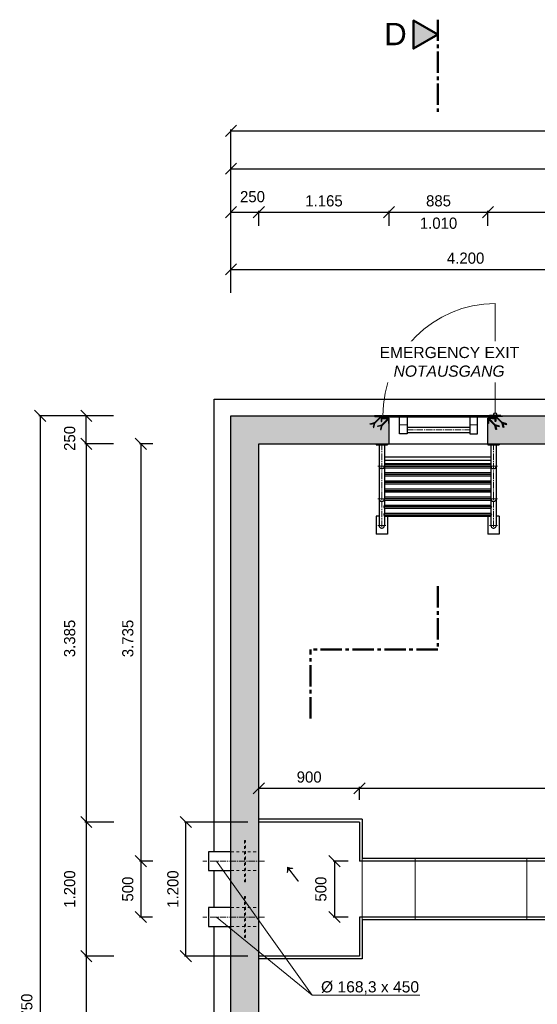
# Model space of a CAD drawing. Header units: millimetres. Extents: x -2787 to 131613, y -54195 to 30918.
# Tile 31 of 69: x -1890 to 2741, y 5484 to 14295. Entities that reach past the tile are written whole.
import ezdxf

# ---------------------------------------------------------------- set-up
doc = ezdxf.new("R2010")
doc.units = ezdxf.units.MM
doc.linetypes.add('JIS_02_1.0', pattern=[2, 1, -1])
doc.linetypes.add('MITTE2', pattern=[28.575, 19.05, -3.175, 3.175, -3.175])
doc.layers.add('Bemaßung', color=7, linetype='Continuous', lineweight=9)
for name, color, linetype in [('Beschriftung', 7, 'Continuous'), ('P-MU050ENTL', 7, 'Continuous'), ('POL_Bema', 7, 'Continuous')]:
    doc.layers.add(name, color=color, linetype=linetype)
doc.styles.add('LBB3.5M1000', font='isocp.shx', dxfattribs={"height": 3.5})
doc.dimstyles.new('DIN', dxfattribs={"dimtxt": 2.5, "dimasz": 2.5, "dimexe": 1.25, "dimexo": 0.625, "dimtad": 1, "dimtih": 1, "dimdec": 4, "dimdsep": 46, "dimlunit": 6, "dimtxsty": 'Standard', "dimcen": 2.5, "dimadec": 0, "dimazin": 0, "dimtfac": 1, "dimtdec": 4, "dimtmove": 0, "dimatfit": 3, "dimfxl": 0, "dimtvp": 1, "dimtolj": 1, "dimtzin": 0, "dimarcsym": 0})
pattern_1 = [(135, (-296.2297, 6272.693), (-2.245064, -2.245064), [])]
pattern_2 = [(225, (-296.2297, 6272.693), (2.245064, -2.245064), [])]
pattern_3 = [(315, (17171.2249, 10064.9935), (1.12253202, 1.12253202), [])]

# ---------------------------------------------------------------- blocks, each defined once
blk = doc.blocks.new('_Oblique')
at = {"layer": 'POL_Bema', "color": 0, "lineweight": -2}
blk.add_line((-0.5, -0.5), (0.5, 0.5), dxfattribs=at)
blk = doc.blocks.new('*D44')
at = {"layer": 'Bemaßung', "color": 0, "lineweight": -2, "transparency": 16777216}
for p, q in [((0, 11850), (0, 12072.9)), ((4200, 11850), (4200, 12072.9)), ((0, 12060.4), (4200, 12060.4))]:
    blk.add_line(p, q, dxfattribs=at)
at = {"layer": 'DEFPOINTS', "color": 0, "transparency": 16777216}
for p in [(4200, 12060.4), (0, 10750), (4200, 10750)]:
    blk.add_point(p, dxfattribs=at)
at = {"layer": 'Bemaßung', "color": 0, "lineweight": -2, "transparency": 16777216, "xscale": 100, "yscale": 100, "zscale": 100, "rotation": 180}
blk.add_blockref('_Oblique', (0, 12060.4), dxfattribs=at)
at = {"layer": 'Bemaßung', "color": 0, "lineweight": -2, "transparency": 16777216, "xscale": 100, "yscale": 100, "zscale": 100}
blk.add_blockref('_Oblique', (4200, 12060.4), dxfattribs=at)
at = {"layer": 'Bemaßung', "color": 0, "transparency": 16777216, "insert": (2100, 12160.4), "char_height": 100, "attachment_point": 5}
blk.add_mtext('\\A1;4.200', dxfattribs=at)
blk = doc.blocks.new('*D51')
at = {"layer": 'Bemaßung', "color": 0, "lineweight": -2, "transparency": 16777216}
for p, q in [((-700, 10500), (-818.8, 10500)), ((-806.2, 10500), (-806.2, 6765)), ((-700, 6765), (-818.8, 6765))]:
    blk.add_line(p, q, dxfattribs=at)
at = {"layer": 'DEFPOINTS', "color": 0, "transparency": 16777216}
for p in [(0, 10500), (-806.2, 6765), (0, 6765)]:
    blk.add_point(p, dxfattribs=at)
at = {"layer": 'Bemaßung', "color": 0, "lineweight": -2, "transparency": 16777216, "xscale": 100, "yscale": 100, "zscale": 100}
for p, rotation in [((-806.2, 10500), 90), ((-806.2, 6765), 270)]:
    blk.add_blockref('_Oblique', p, dxfattribs=dict(at, rotation=rotation))
at = {"layer": 'Bemaßung', "color": 0, "transparency": 16777216, "insert": (-922.4, 8757.5), "char_height": 100, "attachment_point": 5, "rotation": 90}
blk.add_mtext('\\A1;3.735', dxfattribs=at)
blk = doc.blocks.new('*D52')
at = {"layer": 'Bemaßung', "color": 0, "lineweight": -2, "transparency": 16777216}
for p, q in [((-700, 6765), (-818.8, 6765)), ((-806.2, 6765), (-806.2, 6265)), ((-700.8, 6265), (-818.8, 6265))]:
    blk.add_line(p, q, dxfattribs=at)
at = {"layer": 'DEFPOINTS', "color": 0, "transparency": 16777216}
for p in [(0, 6765), (-806.2, 6265), (-0.8, 6265)]:
    blk.add_point(p, dxfattribs=at)
at = {"layer": 'Bemaßung', "color": 0, "lineweight": -2, "transparency": 16777216, "xscale": 100, "yscale": 100, "zscale": 100}
for p, rotation in [((-806.2, 6765), 90), ((-806.2, 6265), 270)]:
    blk.add_blockref('_Oblique', p, dxfattribs=dict(at, rotation=rotation))
at = {"layer": 'Bemaßung', "color": 0, "transparency": 16777216, "insert": (-922.9, 6515), "char_height": 100, "attachment_point": 5, "rotation": 90}
blk.add_mtext('\\A1;500', dxfattribs=at)
blk = doc.blocks.new('*D58')
at = {"layer": 'Bemaßung', "color": 0, "lineweight": -2, "transparency": 16777216}
for p, q in [((-1050, 10750), (-1307.1, 10750)), ((-1294.6, 10500), (-1294.6, 10750)), ((-1050, 10500), (-1307.1, 10500))]:
    blk.add_line(p, q, dxfattribs=at)
at = {"layer": 'DEFPOINTS', "color": 0, "transparency": 16777216}
for p in [(-1294.6, 10750), (250, 10750), (250, 10500)]:
    blk.add_point(p, dxfattribs=at)
at = {"layer": 'Bemaßung', "color": 0, "lineweight": -2, "transparency": 16777216, "xscale": 100, "yscale": 100, "zscale": 100}
for p, rotation in [((-1294.6, 10750), 90), ((-1294.6, 10500), 270)]:
    blk.add_blockref('_Oblique', p, dxfattribs=dict(at, rotation=rotation))
at = {"layer": 'Bemaßung', "color": 0, "transparency": 16777216, "insert": (-1442.8, 10548), "char_height": 100, "attachment_point": 5, "rotation": 90}
blk.add_mtext('\\A1;250', dxfattribs=at)
blk = doc.blocks.new('*D60')
at = {"layer": 'Bemaßung', "color": 0, "lineweight": -2, "transparency": 16777216}
for p, q in [((-1050, 10500), (-1307.1, 10500)), ((-1294.6, 10500), (-1294.6, 7115)), ((-1049, 7115), (-1307.1, 7115))]:
    blk.add_line(p, q, dxfattribs=at)
at = {"layer": 'DEFPOINTS', "color": 0, "transparency": 16777216}
for p in [(250, 10500), (-1294.6, 7115), (251, 7115)]:
    blk.add_point(p, dxfattribs=at)
at = {"layer": 'Bemaßung', "color": 0, "lineweight": -2, "transparency": 16777216, "xscale": 100, "yscale": 100, "zscale": 100}
for p, rotation in [((-1294.6, 10500), 90), ((-1294.6, 7115), 270)]:
    blk.add_blockref('_Oblique', p, dxfattribs=dict(at, rotation=rotation))
at = {"layer": 'Bemaßung', "color": 0, "transparency": 16777216, "insert": (-1442.8, 8757.5), "char_height": 100, "attachment_point": 5, "rotation": 90}
blk.add_mtext('\\A1;3.385', dxfattribs=at)
blk = doc.blocks.new('*D61')
at = {"layer": 'Bemaßung', "color": 0, "lineweight": -2, "transparency": 16777216}
for p, q in [((-1049, 7115), (-1307.1, 7115)), ((-1294.6, 7115), (-1294.6, 5915)), ((-1049, 5915), (-1307.1, 5915))]:
    blk.add_line(p, q, dxfattribs=at)
at = {"layer": 'DEFPOINTS', "color": 0, "transparency": 16777216}
for p in [(251, 7115), (-1294.6, 5915), (251, 5915)]:
    blk.add_point(p, dxfattribs=at)
at = {"layer": 'Bemaßung', "color": 0, "lineweight": -2, "transparency": 16777216, "xscale": 100, "yscale": 100, "zscale": 100}
for p, rotation in [((-1294.6, 7115), 90), ((-1294.6, 5915), 270)]:
    blk.add_blockref('_Oblique', p, dxfattribs=dict(at, rotation=rotation))
at = {"layer": 'Bemaßung', "color": 0, "transparency": 16777216, "insert": (-1442.8, 6515), "char_height": 100, "attachment_point": 5, "rotation": 90}
blk.add_mtext('\\A1;1.200', dxfattribs=at)
blk = doc.blocks.new('*D62')
at = {"layer": 'Bemaßung', "color": 0, "lineweight": -2, "transparency": 16777216}
for p, q in [((-1049, 5915), (-1307.1, 5915)), ((-1294.6, 5915), (-1294.6, 250)), ((-1050, 250), (-1307.1, 250))]:
    blk.add_line(p, q, dxfattribs=at)
at = {"layer": 'DEFPOINTS', "color": 0, "transparency": 16777216}
for p in [(251, 5915), (-1294.6, 250), (250, 250)]:
    blk.add_point(p, dxfattribs=at)
at = {"layer": 'Bemaßung', "color": 0, "lineweight": -2, "transparency": 16777216, "xscale": 100, "yscale": 100, "zscale": 100}
for p, rotation in [((-1294.6, 5915), 90), ((-1294.6, 250), 270)]:
    blk.add_blockref('_Oblique', p, dxfattribs=dict(at, rotation=rotation))
at = {"layer": 'Bemaßung', "color": 0, "transparency": 16777216, "insert": (-1442.8, 3082.5), "char_height": 100, "attachment_point": 5, "rotation": 90}
blk.add_mtext('\\A1;5.665', dxfattribs=at)
blk = doc.blocks.new('*D63')
at = {"layer": 'Bemaßung', "color": 0, "lineweight": -2, "transparency": 16777216}
for p, q in [((-1300, 10750), (-1720.2, 10750)), ((-1707.7, 10750), (-1707.7, 0)), ((-1300, 0), (-1720.2, 0))]:
    blk.add_line(p, q, dxfattribs=at)
at = {"layer": 'DEFPOINTS', "color": 0, "transparency": 16777216}
for p in [(0, 10750), (-1707.7, 0), (0, 0)]:
    blk.add_point(p, dxfattribs=at)
at = {"layer": 'Bemaßung', "color": 0, "lineweight": -2, "transparency": 16777216, "xscale": 100, "yscale": 100, "zscale": 100}
for p, rotation in [((-1707.7, 10750), 90), ((-1707.7, 0), 270)]:
    blk.add_blockref('_Oblique', p, dxfattribs=dict(at, rotation=rotation))
at = {"layer": 'Bemaßung', "color": 0, "transparency": 16777216, "insert": (-1826, 5375), "char_height": 100, "attachment_point": 5, "rotation": 90}
blk.add_mtext('\\A1;10.750', dxfattribs=at)
blk = doc.blocks.new('*D64')
at = {"layer": 'Bemaßung', "color": 0, "lineweight": -2, "transparency": 16777216}
for p, q in [((0, 12450), (0, 12585.6)), ((0, 12573.1), (250, 12573.1)), ((250, 12450), (250, 12585.6))]:
    blk.add_line(p, q, dxfattribs=at)
at = {"layer": 'DEFPOINTS', "color": 0, "transparency": 16777216}
for p in [(250, 12573.1), (0, 10750), (250, 10750)]:
    blk.add_point(p, dxfattribs=at)
at = {"layer": 'Bemaßung', "color": 0, "lineweight": -2, "transparency": 16777216, "xscale": 100, "yscale": 100, "zscale": 100, "rotation": 180}
blk.add_blockref('_Oblique', (0, 12573.1), dxfattribs=at)
at = {"layer": 'Bemaßung', "color": 0, "lineweight": -2, "transparency": 16777216, "xscale": 100, "yscale": 100, "zscale": 100}
blk.add_blockref('_Oblique', (250, 12573.1), dxfattribs=at)
at = {"layer": 'Bemaßung', "color": 0, "transparency": 16777216, "insert": (192.7, 12710.6), "char_height": 100, "attachment_point": 5}
blk.add_mtext('\\A1;250', dxfattribs=at)
blk = doc.blocks.new('*D65')
at = {"layer": 'Bemaßung', "color": 0, "lineweight": -2, "transparency": 16777216}
for p, q in [((250, 12450), (250, 12585.6)), ((250, 12573.1), (1415, 12573.1)), ((1415, 12450), (1415, 12585.6))]:
    blk.add_line(p, q, dxfattribs=at)
at = {"layer": 'DEFPOINTS', "color": 0, "transparency": 16777216}
for p in [(1415, 12573.1), (250, 10750), (1415, 10750)]:
    blk.add_point(p, dxfattribs=at)
at = {"layer": 'Bemaßung', "color": 0, "lineweight": -2, "transparency": 16777216, "xscale": 100, "yscale": 100, "zscale": 100, "rotation": 180}
blk.add_blockref('_Oblique', (250, 12573.1), dxfattribs=at)
at = {"layer": 'Bemaßung', "color": 0, "lineweight": -2, "transparency": 16777216, "xscale": 100, "yscale": 100, "zscale": 100}
blk.add_blockref('_Oblique', (1415, 12573.1), dxfattribs=at)
at = {"layer": 'Bemaßung', "color": 0, "transparency": 16777216, "insert": (832.5, 12673.1), "char_height": 100, "attachment_point": 5}
blk.add_mtext('\\A1;1.165', dxfattribs=at)
blk = doc.blocks.new('*D66')
at = {"layer": 'Bemaßung', "color": 0, "lineweight": -2, "transparency": 16777216}
for p, q in [((1415, 12450), (1415, 12585.6)), ((1415, 12573.1), (2300, 12573.1)), ((2300, 12450), (2300, 12585.6))]:
    blk.add_line(p, q, dxfattribs=at)
at = {"layer": 'DEFPOINTS', "color": 0, "transparency": 16777216}
for p in [(2300, 12573.1), (1415, 10750), (2300, 10750)]:
    blk.add_point(p, dxfattribs=at)
at = {"layer": 'Bemaßung', "color": 0, "lineweight": -2, "transparency": 16777216, "xscale": 100, "yscale": 100, "zscale": 100, "rotation": 180}
blk.add_blockref('_Oblique', (1415, 12573.1), dxfattribs=at)
at = {"layer": 'Bemaßung', "color": 0, "lineweight": -2, "transparency": 16777216, "xscale": 100, "yscale": 100, "zscale": 100}
blk.add_blockref('_Oblique', (2300, 12573.1), dxfattribs=at)
at = {"layer": 'Bemaßung', "color": 0, "transparency": 16777216, "char_height": 100, "attachment_point": 5}
for s, insert in [('\\A1;885', (1857.5, 12673.1)), ('\\A1;1.010', (1857.5, 12473.1))]:
    blk.add_mtext(s, dxfattribs=dict(at, insert=insert))
blk = doc.blocks.new('*D68')
at = {"layer": 'Bemaßung', "color": 0, "lineweight": -2, "transparency": 16777216}
for p, q in [((2300, 12450), (2300, 12585.6)), ((2300, 12573.1), (12650, 12573.1)), ((12650, 12450), (12650, 12585.6))]:
    blk.add_line(p, q, dxfattribs=at)
at = {"layer": 'DEFPOINTS', "color": 0, "transparency": 16777216}
for p in [(12650, 12573.1), (2300, 10750), (12650, 10750)]:
    blk.add_point(p, dxfattribs=at)
at = {"layer": 'Bemaßung', "color": 0, "lineweight": -2, "transparency": 16777216, "xscale": 100, "yscale": 100, "zscale": 100, "rotation": 180}
blk.add_blockref('_Oblique', (2300, 12573.1), dxfattribs=at)
at = {"layer": 'Bemaßung', "color": 0, "lineweight": -2, "transparency": 16777216, "xscale": 100, "yscale": 100, "zscale": 100}
blk.add_blockref('_Oblique', (12650, 12573.1), dxfattribs=at)
at = {"layer": 'Bemaßung', "color": 0, "transparency": 16777216, "insert": (7475, 12673.1), "char_height": 100, "attachment_point": 5}
blk.add_mtext('\\A1;10.350', dxfattribs=at)
blk = doc.blocks.new('*D69')
at = {"layer": 'Bemaßung', "color": 0, "lineweight": -2, "transparency": 16777216}
for p, q in [((0, 11850), (0, 12973.7)), ((0, 12961.2), (12900, 12961.2)), ((12900, 11850), (12900, 12973.7))]:
    blk.add_line(p, q, dxfattribs=at)
at = {"layer": 'DEFPOINTS', "color": 0, "transparency": 16777216}
for p in [(12900, 12961.2), (0, 10750), (12900, 10750)]:
    blk.add_point(p, dxfattribs=at)
at = {"layer": 'Bemaßung', "color": 0, "lineweight": -2, "transparency": 16777216, "xscale": 100, "yscale": 100, "zscale": 100, "rotation": 180}
blk.add_blockref('_Oblique', (0, 12961.2), dxfattribs=at)
at = {"layer": 'Bemaßung', "color": 0, "lineweight": -2, "transparency": 16777216, "xscale": 100, "yscale": 100, "zscale": 100}
blk.add_blockref('_Oblique', (12900, 12961.2), dxfattribs=at)
at = {"layer": 'Bemaßung', "color": 0, "transparency": 16777216, "insert": (6450, 13061.2), "char_height": 100, "attachment_point": 5}
blk.add_mtext('\\A1;12.900', dxfattribs=at)
blk = doc.blocks.new('*D99')
at = {"layer": 'Bemaßung', "color": 0, "lineweight": -2, "transparency": 16777216}
for p, q in [((0, 12450), (0, 13313)), ((18150, 12450), (18150, 13313)), ((0, 13300.5), (18150, 13300.5))]:
    blk.add_line(p, q, dxfattribs=at)
at = {"layer": 'DEFPOINTS', "color": 0, "transparency": 16777216}
for p in [(18150, 13300.5), (0, 10750), (18150, 10750)]:
    blk.add_point(p, dxfattribs=at)
at = {"layer": 'Bemaßung', "color": 0, "lineweight": -2, "transparency": 16777216, "xscale": 100, "yscale": 100, "zscale": 100, "rotation": 180}
blk.add_blockref('_Oblique', (0, 13300.5), dxfattribs=at)
at = {"layer": 'Bemaßung', "color": 0, "lineweight": -2, "transparency": 16777216, "xscale": 100, "yscale": 100, "zscale": 100}
blk.add_blockref('_Oblique', (18150, 13300.5), dxfattribs=at)
at = {"layer": 'Bemaßung', "color": 0, "transparency": 16777216, "insert": (9075, 13400.5), "char_height": 100, "attachment_point": 5}
blk.add_mtext('\\A1;18.150', dxfattribs=at)
blk = doc.blocks.new('*D106')
at = {"layer": 'Bemaßung', "color": 0, "lineweight": -2, "transparency": 16777216}
for p, q in [((250, 7315), (250, 7429.8)), ((250, 7417.3), (1150, 7417.3)), ((1150, 7315), (1150, 7429.8))]:
    blk.add_line(p, q, dxfattribs=at)
at = {"layer": 'DEFPOINTS', "color": 0, "transparency": 16777216}
for p in [(1150, 7417.3), (250, 7115), (1150, 7115)]:
    blk.add_point(p, dxfattribs=at)
at = {"layer": 'Bemaßung', "color": 0, "lineweight": -2, "transparency": 16777216, "xscale": 100, "yscale": 100, "zscale": 100, "rotation": 180}
blk.add_blockref('_Oblique', (250, 7417.3), dxfattribs=at)
at = {"layer": 'Bemaßung', "color": 0, "lineweight": -2, "transparency": 16777216, "xscale": 100, "yscale": 100, "zscale": 100}
blk.add_blockref('_Oblique', (1150, 7417.3), dxfattribs=at)
at = {"layer": 'Bemaßung', "color": 0, "transparency": 16777216, "insert": (700, 7517.3), "char_height": 100, "attachment_point": 5}
blk.add_mtext('\\A1;900', dxfattribs=at)
blk = doc.blocks.new('*D107')
at = {"layer": 'Bemaßung', "color": 0, "lineweight": -2, "transparency": 16777216}
for p, q in [((1150, 7315), (1150, 7429.8)), ((1150, 7417.3), (12650, 7417.3)), ((12650, 7315), (12650, 7429.8))]:
    blk.add_line(p, q, dxfattribs=at)
at = {"layer": 'DEFPOINTS', "color": 0, "transparency": 16777216}
for p in [(12650, 7417.3), (1150, 7115), (12650, 7115)]:
    blk.add_point(p, dxfattribs=at)
at = {"layer": 'Bemaßung', "color": 0, "lineweight": -2, "transparency": 16777216, "xscale": 100, "yscale": 100, "zscale": 100, "rotation": 180}
blk.add_blockref('_Oblique', (1150, 7417.3), dxfattribs=at)
at = {"layer": 'Bemaßung', "color": 0, "lineweight": -2, "transparency": 16777216, "xscale": 100, "yscale": 100, "zscale": 100}
blk.add_blockref('_Oblique', (12650, 7417.3), dxfattribs=at)
at = {"layer": 'Bemaßung', "color": 0, "transparency": 16777216, "insert": (6900, 7517.3), "char_height": 100, "attachment_point": 5}
blk.add_mtext('\\A1;11.500', dxfattribs=at)
blk = doc.blocks.new('*D138')
at = {"layer": 'Bemaßung', "color": 0, "lineweight": -2, "transparency": 16777216}
for p, q in [((1050, 6765), (913.7, 6765)), ((926.2, 6765), (926.2, 6265)), ((1050, 6265), (913.7, 6265))]:
    blk.add_line(p, q, dxfattribs=at)
at = {"layer": 'DEFPOINTS', "color": 0, "transparency": 16777216}
for p in [(1150, 6765), (926.2, 6265), (1150, 6265)]:
    blk.add_point(p, dxfattribs=at)
at = {"layer": 'Bemaßung', "color": 0, "lineweight": -2, "transparency": 16777216, "xscale": 100, "yscale": 100, "zscale": 100}
for p, rotation in [((926.2, 6765), 90), ((926.2, 6265), 270)]:
    blk.add_blockref('_Oblique', p, dxfattribs=dict(at, rotation=rotation))
at = {"layer": 'Bemaßung', "color": 0, "transparency": 16777216, "insert": (805, 6515), "char_height": 100, "attachment_point": 5, "rotation": 90}
blk.add_mtext('\\A1;500', dxfattribs=at)
blk = doc.blocks.new('*D139')
at = {"layer": 'Bemaßung', "color": 0, "lineweight": -2, "transparency": 16777216}
for p, q in [((151, 7115), (-416, 7115)), ((-403.5, 5915), (-403.5, 7115)), ((151, 5915), (-416, 5915))]:
    blk.add_line(p, q, dxfattribs=at)
at = {"layer": 'DEFPOINTS', "color": 0, "transparency": 16777216}
for p in [(-403.5, 7115), (251, 7115), (251, 5915)]:
    blk.add_point(p, dxfattribs=at)
at = {"layer": 'Bemaßung', "color": 0, "lineweight": -2, "transparency": 16777216, "xscale": 100, "yscale": 100, "zscale": 100}
for p, rotation in [((-403.5, 7115), 90), ((-403.5, 5915), 270)]:
    blk.add_blockref('_Oblique', p, dxfattribs=dict(at, rotation=rotation))
at = {"layer": 'Bemaßung', "color": 0, "transparency": 16777216, "insert": (-519.1, 6515), "char_height": 100, "attachment_point": 5, "rotation": 90}
blk.add_mtext('\\A1;1.200', dxfattribs=at)

msp = doc.modelspace()

# ---------------------------------------------------------------- hatches: boundary and pattern name
h = msp.add_hatch(color=256)
h.dxf.hatch_style = 1
h.paths.add_polyline_path([(1850, 14161.62038), (1633.59542, 14286.56162), (1633.59542, 14036.67913)])
at = {"lineweight": 5}
h = msp.add_hatch(dxfattribs=at)
h.set_pattern_fill('ANSI33', color=256, scale=25)
h.set_pattern_definition([(45, (-31829.3, 0), (-112.2532, 112.2532), []), (45, (-31717.05, 0), (-112.2532, 112.2532), [79.375, -39.6875])])
h.paths.add_polyline_path([(1285, 10750), (1285, 10745), (1340, 10745), (1345, 10740), (1345, 10700), (1350, 10700), (1350, 10725), (1405, 10725), (1410, 10720), (1410, 10680), (1415, 10680), (1415, 10500), (250, 10500), (250, 250), (11050, 250), (11050, -1380), (11045, -1380), (11045, -1420), (11040, -1425), (10985, -1425), (10985, -1400), (10980, -1400), (10980, -1440), (10975, -1445), (10920, -1445), (10920, -1450), (10800, -1450), (10800, 0), (0, 0), (0, 10750)])
h = msp.add_hatch(dxfattribs=at)
h.set_pattern_fill('ANSI31', color=256, angle=90)
h.set_pattern_definition(pattern_1)
edge = h.paths.add_edge_path()
edge.add_line((1350, 10700), (1350, 10750))
edge.add_line((1350, 10750), (1285, 10750))
edge.add_line((1285, 10750), (1285, 10747.5))
edge.add_arc((1287.5, 10747.5), 2.5, 540, 630)
edge.add_line((1287.5, 10745), (1340, 10745))
edge.add_arc((1340, 10740), 5, 360, 450, ccw=False)
edge.add_line((1345, 10740), (1345, 10702.5))
edge.add_arc((1347.5, 10702.5), 2.5, 540, 630)
edge.add_line((1347.5, 10700), (1350, 10700))
h = msp.add_hatch(dxfattribs=at)
h.set_pattern_fill('ANSI31', color=256, angle=-1e-14)
h.paths.add_polyline_path([(1360, 10740), (2355, 10740), (2355, 10750), (1360, 10750)])
h = msp.add_hatch(dxfattribs=at)
h.set_pattern_fill('ANSI33', color=256, scale=25)
h.paths.add_polyline_path([(2300, 10500), (2300, 10680), (2305, 10680), (2305, 10720), (2310, 10725), (2365, 10725), (2365, 10700), (2370, 10700), (2370, 10740), (2375, 10745), (2430, 10745), (2430, 10750), (13670, 10750), (13670, 10745), (13725, 10745), (13730, 10740), (13730, 10700), (13735, 10700), (13735, 10725), (13790, 10725), (13795, 10720), (13795, 10680), (13800, 10680), (13800, 10500), (12900, 10500), (12900, -1200), (13700, -1200), (13700, -1380), (13695, -1380), (13695, -1420), (13690, -1425), (13635, -1425), (13635, -1400), (13630, -1400), (13630, -1440), (13625, -1445), (13570, -1445), (13570, -1450), (12780, -1450), (12780, -1445), (12725, -1445), (12720, -1440), (12720, -1400), (12715, -1400), (12715, -1425), (12660, -1425), (12655, -1420), (12655, -1380), (12650, -1380), (12650, 10500)])
h.paths.add_polyline_path([(14810, 10500), (14810, 10680), (14815, 10680), (14815, 10720), (14820, 10725), (14875, 10725), (14875, 10700), (14880, 10700), (14880, 10740), (14885, 10745), (14940, 10745), (14940, 10750), (18150, 10750), (18150, 10175), (17900, 10175), (17900, 10500)])
h.paths.add_polyline_path([(17900, 8175), (18150, 8175), (18150, 7850), (17900, 7850)])
h.paths.add_polyline_path([(12900, 3900), (17900, 3900), (17900, 4500), (18150, 4500), (18150, 2990), (17900, 2990), (17900, 3650), (16260, 3650), (16260, 700), (16710, 700), (16710, 520), (16705, 520), (16705, 480), (16700, 475), (16645, 475), (16645, 500), (16640, 500), (16640, 460), (16635, 455), (16580, 455), (16580, 450), (16010, 450), (16010, 3650), (12900, 3650)])
h.paths.add_polyline_path([(17900, 2330), (18150, 2330), (18150, -1450), (16365, -1450), (16365, -1200), (17900, -1200), (17900, 450), (17850, 450), (17850, 455), (17795, 455), (17790, 460), (17790, 500), (17785, 500), (17785, 475), (17730, 475), (17725, 480), (17725, 520), (17720, 520), (17720, 700), (17900, 700)])
h.paths.add_polyline_path([(14710, -1200), (15225, -1200), (15225, -1450), (14840, -1450), (14840, -1445), (14785, -1445), (14780, -1440), (14780, -1400), (14775, -1400), (14775, -1425), (14720, -1425), (14715, -1420), (14715, -1380), (14710, -1380)])
h = msp.add_hatch(dxfattribs=at)
h.set_pattern_fill('ANSI31', color=256, angle=90)
h.set_pattern_definition(pattern_1)
edge = h.paths.add_edge_path()
edge.add_line((2365, 10700), (2365, 10750))
edge.add_line((2365, 10750), (2430, 10750))
edge.add_line((2430, 10750), (2430, 10747.5))
edge.add_arc((2427.5, 10747.5), 2.5, -90, 0, ccw=False)
edge.add_line((2427.5, 10745), (2375, 10745))
edge.add_arc((2375, 10740), 5, 90, 180)
edge.add_line((2370, 10740), (2370, 10702.5))
edge.add_arc((2367.5, 10702.5), 2.5, -90, 0, ccw=False)
edge.add_line((2367.5, 10700), (2365, 10700))
h = msp.add_hatch(dxfattribs=at)
h.set_pattern_fill('ANSI31', color=256, angle=180)
h.set_pattern_definition(pattern_2)
edge = h.paths.add_edge_path()
edge.add_line((1415, 10680), (1415, 10730))
edge.add_line((1415, 10730), (1350, 10730))
edge.add_line((1350, 10730), (1350, 10727.5))
edge.add_arc((1352.5, 10727.5), 2.5, 540, 630)
edge.add_line((1352.5, 10725), (1405, 10725))
edge.add_arc((1405, 10720), 5, 360, 450, ccw=False)
edge.add_line((1410, 10720), (1410, 10682.5))
edge.add_arc((1412.5, 10682.5), 2.5, 540, 630)
edge.add_line((1412.5, 10680), (1415, 10680))
h = msp.add_hatch(dxfattribs=at)
h.set_pattern_fill('ANSI31', color=256, scale=0.5, angle=270)
h.set_pattern_definition(pattern_3)
h.paths.add_polyline_path([(1350, 10736), (1370, 10736), (1370, 10734), (1350, 10734)])
h = msp.add_hatch(dxfattribs=at)
h.set_pattern_fill('ANSI31', color=256, angle=180)
h.set_pattern_definition(pattern_2)
edge = h.paths.add_edge_path()
edge.add_line((2300, 10680), (2300, 10730))
edge.add_line((2300, 10730), (2365, 10730))
edge.add_line((2365, 10730), (2365, 10727.5))
edge.add_arc((2362.5, 10727.5), 2.5, -90, 0, ccw=False)
edge.add_line((2362.5, 10725), (2310, 10725))
edge.add_arc((2310, 10720), 5, 90, 180)
edge.add_line((2305, 10720), (2305, 10682.5))
edge.add_arc((2302.5, 10682.5), 2.5, -90, 0, ccw=False)
edge.add_line((2302.5, 10680), (2300, 10680))
h = msp.add_hatch(dxfattribs=at)
h.set_pattern_fill('ANSI31', color=256, scale=0.5, angle=270)
h.set_pattern_definition(pattern_3)
h.paths.add_polyline_path([(2365, 10736), (2345, 10736), (2345, 10734), (2365, 10734)])

# ---------------------------------------------------------------- linework, layer by layer
at = {"linetype": 'MITTE2', "lineweight": 50, "ltscale": 10}
for p, q in [((1850, 14294.64545), (1850, 13438.93701)), ((1850, 9224.63012), (1850, 8659.85996)), ((712.5, 8042.79099), (712.5, 8659.85996)), ((1850, 8659.85996), (712.5, 8659.85996))]:
    msp.add_line(p, q, dxfattribs=at)
at = {"color": 251, "lineweight": 5}
msp.add_line((2365, 10777), (2365, 11755), dxfattribs=at)
for p, q in [((-150, 6849.15), (-150, 10900)), ((0, 0), (0, 10750)), ((0, 10750), (12900, 10750)), ((1415, 10500), (1415, 10730)), ((2300, 10500), (2300, 10730)), ((1577.5, 10648.3), (2137.5, 10648.3)), ((1577.5, 10600), (2137.5, 10600)), ((250, 10500), (12650, 10500)), ((250, 250), (250, 10500)), ((1300, 10500), (1300, 10490)), ((1300, 10490), (1400, 10490)), ((1325.85, 10490), (1325.85, 9769.5)), ((1374.15, 10490), (1374.15, 10008)), ((1400, 10500), (1400, 10490)), ((2300, 10500), (2300, 10490)), ((2300, 10490), (2400, 10490)), ((2325.85, 10490), (2325.85, 9951.6422)), ((2374.15, 10490), (2374.15, 9769.5)), ((2400, 10500), (2400, 10490)), ((2325.85, 10380.15), (1374.15, 10380.15)), ((2325.85, 10350), (1374.15, 10350)), ((2325.85, 10319.85), (1374.15, 10319.85)), ((1374.15, 10314.1422), (2325.85, 10314.1422)), ((1374.15, 10300), (2325.85, 10300)), ((1374.15, 10285.8578), (2325.85, 10285.8578)), ((1374.15, 10241.6422), (2325.85, 10241.6422)), ((1374.15, 10227.5), (2325.85, 10227.5)), ((1374.15, 10213.3578), (2325.85, 10213.3578)), ((1374.15, 10169.1422), (2325.85, 10169.1422)), ((1374.15, 10155), (2325.85, 10155)), ((1374.15, 10140.8578), (2325.85, 10140.8578)), ((1374.15, 10096.6422), (2325.85, 10096.6422)), ((1374.15, 10082.5), (2325.85, 10082.5)), ((1374.15, 10068.3578), (2325.85, 10068.3578)), ((1374.15, 10024.1422), (2325.85, 10024.1422)), ((1374.15, 10010), (2325.85, 10010)), ((1374.15, 9995.8578), (2325.85, 9995.8578)), ((1374.15, 9995.8578), (1374.15, 9951.6422)), ((1369.576, 9937.5), (2330.424, 9937.5)), ((1374.15, 9951.6422), (2325.85, 9951.6422)), ((1374.15, 9923.3578), (2325.85, 9923.3578)), ((1374.15, 9923.3578), (1374.15, 9879.1422)), ((1374.15, 9879.1422), (2325.85, 9879.1422)), ((2325.85, 9923.3578), (2325.85, 9879.1422)), ((1325.85, 9852), (1300, 9852)), ((1300, 9852), (1300, 9692)), ((1369.576, 9865), (2330.424, 9865)), ((1374.15, 9850.8578), (2325.85, 9850.8578)), ((1374.15, 9850.8578), (1374.15, 9769.5)), ((1400, 9850.8578), (1400, 9692)), ((2300, 9850.8578), (2300, 9692)), ((2325.85, 9850.8578), (2325.85, 9769.5)), ((2400, 9852), (2374.15, 9852)), ((2400, 9852), (2400, 9692)), ((1400, 9692), (1300, 9692)), ((2400, 9692), (2300, 9692)), ((1175, 7140), (250, 7140)), ((1175, 7140), (1175, 6790)), ((1150, 7115), (250, 7115)), ((1150, 7115), (1150, 6765)), ((12650, 6790), (1175, 6790)), ((12650, 6765), (1150, 6765)), ((-150, 6349.15), (-150, 6680.85)), ((12650, 6265), (1150, 6265)), ((1150, 6265), (1150, 5915)), ((-150, -150), (-150, 6180.85)), ((12650, 6240), (1175, 6240)), ((1175, 6240), (1175, 5890)), ((1150, 5915), (250, 5915)), ((1175, 5890), (250, 5890))]:
    msp.add_line(p, q)
at = {"lineweight": 50}
for p, q in [((1360, 10736.05738), (1370, 10736.05738)), ((1370, 10733.8549), (1370, 10730.06229)), ((2355, 10736.05738), (2345, 10736.05738)), ((2345, 10733.8549), (2345, 10730.06229))]:
    msp.add_line(p, q, dxfattribs=at)
at = {"lineweight": 9}
for p, q in [((1572.5, 10670), (1512.5, 10670)), ((2142.5, 10670), (2202.5, 10670))]:
    msp.add_line(p, q, dxfattribs=at)
at = {"linetype": 'MITTE2', "lineweight": 18, "ltscale": 3}
for p, q in [((1575.5, 10624.15), (2139.5, 10624.15)), ((1350, 10500), (1350, 9733.40192)), ((2350, 10500), (2350, 9733.38365)), ((1386.11635, 10300), (1313.88365, 10300)), ((2386.11635, 10300), (2313.88365, 10300)), ((1386.11635, 10008.01827), (1313.88365, 10008.01827)), ((2386.11635, 10008.01827), (2313.88365, 10008.01827)), ((1386.11635, 9769.51827), (1313.88365, 9769.51827)), ((2386.11635, 9769.51827), (2313.88365, 9769.51827)), ((300, 6765), (-250, 6765)), ((300, 6265), (-250, 6265))]:
    msp.add_line(p, q, dxfattribs=at)
at = {"linetype": 'JIS_02_1.0', "lineweight": 18, "ltscale": 25}
for p, q in [((0, 6849.15), (250, 6849.15)), ((0, 6680.85), (250, 6680.85)), ((0, 6349.15), (250, 6349.15)), ((0, 6180.85), (250, 6180.85))]:
    msp.add_line(p, q, dxfattribs=at)
at = {"lineweight": 50}
msp.add_lwpolyline([(1850, 14161.62038), (1633.59542, 14286.56162), (1633.59542, 14036.67913)], close=True, dxfattribs=at)
for points in [[(1350, 10700), (1350, 10750), (1285, 10750), (1285, 10747.5, 0.4142135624), (1287.5, 10745), (1340, 10745, -0.4142135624), (1345, 10740), (1345, 10702.5, 0.4142135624), (1347.5, 10700)], [(2365, 10700), (2365, 10750), (2430, 10750), (2430, 10747.5, -0.4142135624), (2427.5, 10745), (2375, 10745, 0.4142135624), (2370, 10740), (2370, 10702.5, -0.4142135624), (2367.5, 10700)], [(1415, 10680), (1415, 10730), (1350, 10730), (1350, 10727.5, 0.4142135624), (1352.5, 10725), (1405, 10725, -0.4142135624), (1410, 10720), (1410, 10682.5, 0.4142135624), (1412.5, 10680)], [(2300, 10680), (2300, 10730), (2365, 10730), (2365, 10727.5, -0.4142135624), (2362.5, 10725), (2310, 10725, 0.4142135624), (2305, 10720), (2305, 10682.5, -0.4142135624), (2302.5, 10680)]]:
    msp.add_lwpolyline(points, format="xyb", close=True)
for points in [[(1360, 10740), (2355, 10740), (2355, 10750), (1360, 10750)], [(2365, 10752), (2315, 10752), (2315, 10750), (2365, 10750)], [(2415, 10752), (2365, 10752), (2365, 10750), (2415, 10750)], [(1350, 10736), (1370, 10736), (1370, 10734), (1350, 10734)], [(1507.5, 10740), (1577.5, 10740), (1577.5, 10590), (1507.5, 10590)], [(2207.5, 10740), (2137.5, 10740), (2137.5, 10590), (2207.5, 10590)], [(2365, 10736), (2345, 10736), (2345, 10734), (2365, 10734)]]:
    msp.add_lwpolyline(points, close=True)
for points in [[(1282.01724, 10682.01724), (1248.39931, 10673.00935), (1246.84639, 10678.8049), (1284.70697, 10688.94961)], [(1283.57016, 10687.8128), (1273.00935, 10648.39931), (1278.8049, 10646.84639), (1288.94961, 10684.70697)], [(1283.57016, 10687.8128), (1340.70711, 10744.94975), (1344.94975, 10740.70711), (1288.94961, 10684.70697)], [(1347.01724, 10662.01724), (1313.39931, 10653.00935), (1311.84639, 10658.8049), (1349.70697, 10668.94961)], [(1348.57016, 10667.8128), (1338.00935, 10628.39931), (1343.8049, 10626.84639), (1353.94961, 10664.70697)], [(1348.57016, 10667.8128), (1405.70711, 10724.94975), (1409.94975, 10720.70711), (1353.94961, 10664.70697)], [(2366.42984, 10667.8128), (2309.29289, 10724.94975), (2305.05025, 10720.70711), (2361.05039, 10664.70697)], [(2366.42984, 10667.8128), (2376.99065, 10628.39931), (2371.1951, 10626.84639), (2361.05039, 10664.70697)], [(2367.98276, 10662.01724), (2401.60069, 10653.00935), (2403.15361, 10658.8049), (2365.29303, 10668.94961)], [(2431.42984, 10687.8128), (2374.29289, 10744.94975), (2370.05025, 10740.70711), (2426.05039, 10684.70697)], [(2431.42984, 10687.8128), (2441.99065, 10648.39931), (2436.1951, 10646.84639), (2426.05039, 10684.70697)], [(2432.98276, 10682.01724), (2466.60069, 10673.00935), (2468.15361, 10678.8049), (2430.29303, 10688.94961)]]:
    msp.add_lwpolyline(points)
for points in [[(1360, 10734), (1360, 10730.06229), (1374.63274, 10730.06229), (1374.63274, 10734)], [(2355, 10734), (2355, 10730.06229), (2340.36726, 10730.06229), (2340.36726, 10734)]]:
    msp.add_lwpolyline(points, dxfattribs=at)
at = {"color": 251, "lineweight": 5}
for points in [[(251, 7140), (1174, 7140), (1174, 5890), (251, 5890)], [(1649, 6789), (1174, 6789), (1174, 6241), (1649, 6241)], [(1649, 6241), (2649, 6241), (2649, 6789), (1649, 6789)], [(2649, 6241), (3649, 6241), (3649, 6789), (2649, 6789)]]:
    msp.add_lwpolyline(points, close=True, dxfattribs=at)
at = {"linetype": 'JIS_02_1.0', "lineweight": 18, "ltscale": 25}
for points in [[(120, 6580.85), (130, 6580.85), (130, 6949.15), (120, 6949.15)], [(120, 6080.85), (130, 6080.85), (130, 6449.15), (120, 6449.15)]]:
    msp.add_lwpolyline(points, close=True, dxfattribs=at)
msp.add_circle((2365, 10764.5), 12.5)
at = {"color": 251, "lineweight": 5}
msp.add_arc((2365, 10750), 1005, 90, 180, dxfattribs=at)
for centre, radius, start, end in [((1350, 10300), 24.15, 180, 0), ((1350, 10300), 24.15, 180, 0), ((2350, 10300), 24.15, 180, 0), ((1350, 10008), 24.15, 180, 0), ((1354.676, 9997.37034), 19.53263, 355.558766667, 15.271591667), ((2345.324, 9997.37014), 19.53263, 164.728127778, 184.440644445), ((2350, 10008), 24.15, 180, 0), ((1354.676, 9950.12986), 19.53263, 319.714411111, 4.440644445), ((1354.676, 9924.87034), 19.53263, 355.559355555, 40.285588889), ((1354.676, 9877.62986), 19.53263, 319.714411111, 4.440644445), ((2345.324, 9950.12986), 19.53263, 175.559355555, 220.285588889), ((2345.324, 9924.87014), 19.53263, 139.714411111, 184.440644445), ((2345.324, 9877.62986), 19.53263, 175.559355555, 220.285588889), ((1354.676, 9852.37034), 19.53263, 355.559355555, 40.285588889), ((2345.324, 9852.37014), 19.53263, 139.714411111, 184.440644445), ((1350, 9769.5), 24.15, 180, 0), ((2350, 9769.5), 24.15, 180, 0)]:
    msp.add_arc(centre, radius, start, end)
at = {"lineweight": 50}
for points in [[(1365, 10736.05738), (1365.42117, 10738.78163), (1367.01871, 10739.49138), (1369.34849, 10739.91281), (1370.99042, 10739.46921), (1373.16484, 10737.93875), (1372.9429, 10735.69855), (1371.43413, 10734.34556), (1369.7922, 10733.81322), (1364.37839, 10733.87979), (1359.98517, 10733.96852)], [(2350, 10736.05738), (2349.57883, 10738.78163), (2347.98129, 10739.49138), (2345.65151, 10739.91281), (2344.00958, 10739.46921), (2341.83516, 10737.93875), (2342.0571, 10735.69855), (2343.56587, 10734.34556), (2345.2078, 10733.81322), (2350.62161, 10733.87979), (2355.01483, 10733.96852)]]:
    msp.add_spline(points, degree=3, dxfattribs=at)
at = {"layer": 'Beschriftung', "lineweight": 5}
for p, q in [((727.23213, 5567.05591), (-128.83717, 6765)), ((727.23213, 5567.05591), (-128.83717, 6265)), ((1690.68393, 5567.05591), (727.23213, 5567.05591))]:
    msp.add_line(p, q, dxfattribs=at)
at = {"layer": 'P-MU050ENTL', "linetype": 'Continuous', "ltscale": 10}
for points in [[(0, 6849.15), (-200, 6849.15), (-200, 6680.85), (0, 6680.85)], [(0, 6349.15), (-200, 6349.15), (-200, 6180.85), (0, 6180.85)]]:
    msp.add_lwpolyline(points, dxfattribs=at)

# ---------------------------------------------------------------- texts
at = {"layer": 'Beschriftung', "attachment_point": 1, "style": 'LBB3.5M1000'}
for s, width, insert, char_height in [('{\\fArial|b0|i0|c0|p34;D}', 221.0671757, (1371.08492, 14266.21857), 200), ('{\\fArial|b0|i0|c0|p34;%%C 168,3 x 450}', 884.5236077, (806.16032, 5690.52112), 100)]:
    msp.add_mtext_dynamic_manual_height_columns(s, width=width, gutter_width=17.5, heights=[0], dxfattribs=dict(at, insert=insert, char_height=char_height))
at = {"layer": 'Beschriftung', "insert": (589.08544, 6851.72884), "char_height": 200, "attachment_point": 1, "rotation": 307.513834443, "style": 'LBB3.5M1000'}
msp.add_mtext_dynamic_manual_height_columns('{\\fArial|b0|i0|c134|p34;←}', width=295.0734938, gutter_width=17.5, heights=[0], dxfattribs=at)

# ---------------------------------------------------------------- dimensions: what is measured, and where the dimension line sits
at = {"layer": 'Bemaßung'}
for base, p1, p2, override, picture, middle in [((18150, 13300.54037), (0, 10750), (18150, 10750), {"dimscale": 10, "dimtxt": 10, "dimasz": 10, "dimexo": 170, "dimgap": 5, "dimdec": 2, "dimblk1": 'Oblique', "dimblk2": 'Oblique', "dimsah": 1, "dimtdec": 2, "dimtmove": 2}, '*D99', (9075, 13400.54037)), ((12900, 12961.24293), (0, 10750), (12900, 10750), {"dimscale": 10, "dimtxt": 10, "dimasz": 10, "dimexo": 110, "dimgap": 5, "dimdec": 2, "dimblk1": 'Oblique', "dimblk2": 'Oblique', "dimsah": 1, "dimtdec": 2, "dimtmove": 2}, '*D69', (6450, 13061.24293)), ((1415, 12573.09377), (250, 10750), (1415, 10750), {"dimscale": 10, "dimtxt": 10, "dimasz": 10, "dimexo": 170, "dimgap": 5, "dimdec": 2, "dimblk1": 'Oblique', "dimblk2": 'Oblique', "dimsah": 1, "dimtdec": 2, "dimtmove": 2}, '*D65', (832.5, 12673.09377)), ((12650, 12573.09377), (2300, 10750), (12650, 10750), {"dimscale": 10, "dimtxt": 10, "dimasz": 10, "dimexo": 170, "dimgap": 5, "dimdec": 2, "dimblk1": 'Oblique', "dimblk2": 'Oblique', "dimsah": 1, "dimtdec": 2, "dimtmove": 2}, '*D68', (7475, 12673.09377)), ((4200, 12060.38701), (0, 10750), (4200, 10750), {"dimscale": 10, "dimtxt": 10, "dimasz": 10, "dimexo": 110, "dimgap": 5, "dimdec": 2, "dimblk1": 'Oblique', "dimblk2": 'Oblique', "dimsah": 1, "dimtdec": 2, "dimtmove": 2}, '*D44', (2100, 12160.38701)), ((1150, 7417.29844), (250, 7115), (1150, 7115), {"dimscale": 10, "dimtxt": 10, "dimasz": 10, "dimexo": 20, "dimgap": 5, "dimdec": 2, "dimblk1": 'Oblique', "dimblk2": 'Oblique', "dimsah": 1, "dimtdec": 2, "dimtmove": 2}, '*D106', (700, 7517.29844)), ((12650, 7417.29844), (1150, 7115), (12650, 7115), {"dimscale": 10, "dimtxt": 10, "dimasz": 10, "dimexo": 20, "dimgap": 5, "dimdec": 2, "dimblk1": 'Oblique', "dimblk2": 'Oblique', "dimsah": 1, "dimtdec": 2, "dimtmove": 2}, '*D107', (6900, 7517.29844))]:
    dim = msp.add_linear_dim(base=base, p1=p1, p2=p2, dimstyle='DIN', override=override, dxfattribs=at)
    dim.commit()
    dim.dimension.update_dxf_attribs({"geometry": picture, "text_midpoint": middle})
dim = msp.add_linear_dim(base=(250, 12573.09377), p1=(0, 10750), p2=(250, 10750), dimstyle='DIN', override={"dimscale": 10, "dimtxt": 10, "dimasz": 10, "dimexo": 170, "dimgap": 5, "dimdec": 2, "dimblk1": 'Oblique', "dimblk2": 'Oblique', "dimsah": 1, "dimtdec": 2, "dimtmove": 2}, dxfattribs=at)
dim.commit()
dim.dimension.update_dxf_attribs({"geometry": '*D64', "text_midpoint": (192.65339, 12710.59377), "dimtype": 160})
dim = msp.add_linear_dim(base=(2300, 12573.09377), p1=(1415, 10750), p2=(2300, 10750), text='885\\X1.010', dimstyle='DIN', override={"dimscale": 10, "dimtxt": 10, "dimasz": 10, "dimexo": 170, "dimgap": 5, "dimdec": 2, "dimblk1": 'Oblique', "dimblk2": 'Oblique', "dimsah": 1, "dimtdec": 2, "dimtmove": 2}, dxfattribs=at)
dim.commit()
dim.dimension.update_dxf_attribs({"geometry": '*D66', "text_midpoint": (1857.5, 12573.09377)})
for base, p1, p2, override, picture, middle in [((-1707.65149, 0), (0, 10750), (0, 0), {"dimscale": 10, "dimtxt": 10, "dimasz": 10, "dimexo": 130, "dimgap": 5, "dimdec": 2, "dimblk1": 'Oblique', "dimblk2": 'Oblique', "dimsah": 1, "dimtdec": 2, "dimtmove": 2}, '*D63', (-1825.96135, 5375)), ((-1294.61583, 10750), (250, 10500), (250, 10750), {"dimscale": 10, "dimtxt": 10, "dimasz": 10, "dimexo": 130, "dimgap": 5, "dimdec": 2, "dimblk1": 'Oblique', "dimblk2": 'Oblique', "dimsah": 1, "dimtdec": 2, "dimtmove": 2}, '*D58', (-1442.82765, 10548.02469)), ((-1294.61583, 7115), (250, 10500), (251, 7115), {"dimscale": 10, "dimtxt": 10, "dimasz": 10, "dimexo": 130, "dimgap": 5, "dimdec": 2, "dimblk1": 'Oblique', "dimblk2": 'Oblique', "dimsah": 1, "dimtdec": 2, "dimtmove": 2}, '*D60', (-1442.82765, 8757.5)), ((-806.25, 6765), (0, 10500), (0, 6765), {"dimscale": 10, "dimtxt": 10, "dimasz": 10, "dimexo": 70, "dimgap": 5, "dimdec": 2, "dimblk1": 'Oblique', "dimblk2": 'Oblique', "dimsah": 1, "dimtdec": 2, "dimtmove": 2}, '*D51', (-922.38193, 8757.5)), ((-1294.61583, 5915), (251, 7115), (251, 5915), {"dimscale": 10, "dimtxt": 10, "dimasz": 10, "dimexo": 130, "dimgap": 5, "dimdec": 2, "dimblk1": 'Oblique', "dimblk2": 'Oblique', "dimsah": 1, "dimtdec": 2, "dimtmove": 2}, '*D61', (-1442.82765, 6515)), ((-403.48638, 7115), (251, 5915), (251, 7115), {"dimscale": 10, "dimtxt": 10, "dimasz": 10, "dimexo": 10, "dimgap": 5, "dimdec": 2, "dimblk1": 'Oblique', "dimblk2": 'Oblique', "dimsah": 1, "dimtdec": 2, "dimtmove": 2}, '*D139', (-519.08043, 6515)), ((-806.25, 6265.00125), (0, 6765), (-0.79137, 6265.00125), {"dimscale": 10, "dimtxt": 10, "dimasz": 10, "dimexo": 70, "dimgap": 5, "dimdec": 2, "dimblk1": 'Oblique', "dimblk2": 'Oblique', "dimsah": 1, "dimtdec": 2, "dimtmove": 2}, '*D52', (-922.85638, 6515.00063)), ((926.24389, 6265), (1150, 6765), (1150, 6265), {"dimscale": 10, "dimtxt": 10, "dimasz": 10, "dimexo": 10, "dimgap": 5, "dimdec": 2, "dimblk1": 'Oblique', "dimblk2": 'Oblique', "dimsah": 1, "dimtdec": 2, "dimtmove": 2}, '*D138', (804.98382, 6515)), ((-1294.61583, 250), (251, 5915), (250, 250), {"dimscale": 10, "dimtxt": 10, "dimasz": 10, "dimexo": 130, "dimgap": 5, "dimdec": 2, "dimblk1": 'Oblique', "dimblk2": 'Oblique', "dimsah": 1, "dimtdec": 2, "dimtmove": 2}, '*D62', (-1442.82765, 3082.5))]:
    dim = msp.add_linear_dim(base=base, p1=p1, p2=p2, angle=90, dimstyle='DIN', override=override, dxfattribs=at)
    dim.commit()
    dim.dimension.update_dxf_attribs({"geometry": picture, "text_midpoint": middle, "dimtype": 160})

# ---------------------------------------------------------------- next in the draw order: texts
at = {"layer": 'Beschriftung', "insert": (1305.70567, 11366.65359), "char_height": 100, "attachment_point": 1, "style": 'LBB3.5M1000', "bg_fill": 3, "box_fill_scale": 1.5, "bg_fill_color": 256, "bg_fill_transparency": 0}
msp.add_mtext_dynamic_manual_height_columns('\\pi24.171;{\\fArial|b0|i0|c0|p34;EMERGENCY EXIT\\P\\pi149.58;\\fArial|b0|i1|c0|p34;NOTAUSGANG}', width=1284.222068, gutter_width=17.5, heights=[0], dxfattribs=at)

# ---------------------------------------------------------------- next in the draw order: linework, layer by layer
msp.add_line((-150, 10900), (4063.5, 10900))

doc.saveas('drawing.dxf')
